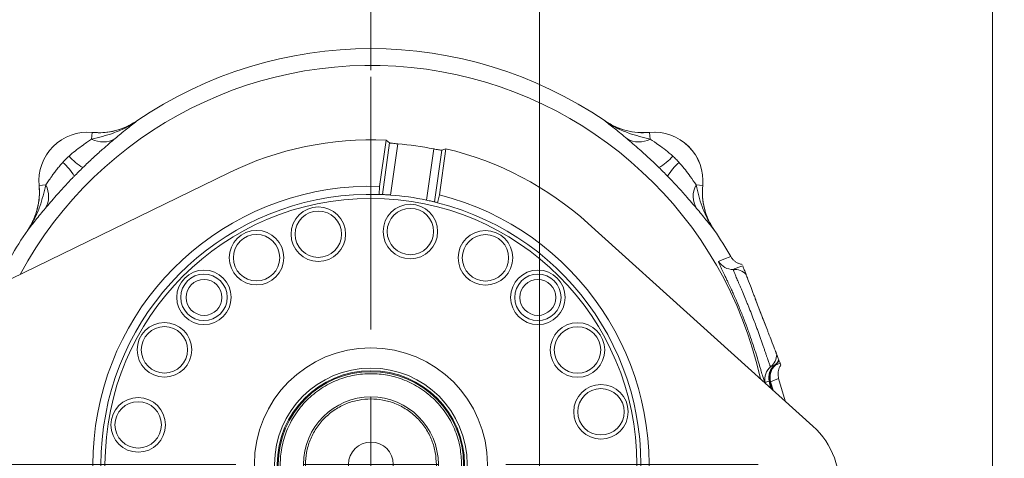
# Model space of a CAD drawing. Header units: inches. Extents: x 0.3 to 33.9, y 0.2 to 21.6.
# Tile 5 of 25: x 4.5 to 11.8, y 10.5 to 13.7. Entities that reach past the tile are written whole.
import ezdxf

# ---------------------------------------------------------------- set-up
doc = ezdxf.new("R2010")
doc.units = ezdxf.units.IN
doc.header["$MEASUREMENT"] = 0
doc.layers.add('SLD-0', color=7, linetype='Continuous', lineweight=15)
doc.styles.add('SLDTEXTSTYLE0', font='TXT', dxfattribs={"width": 0.75})
doc.dimstyles.new('SLDDIMSTYLE0', dxfattribs={"dimtxt": 0.25, "dimasz": 0.13, "dimexe": 0, "dimexo": 0.0625, "dimgap": 0.0625, "dimtad": 0, "dimtih": 1, "dimtoh": 1, "dimrnd": 1e-09, "dimzin": 12, "dimdsep": 46, "dimtxsty": 'SLDTEXTSTYLE0', "dimsah": 1, "dimcen": 0.09, "dimadec": 0, "dimazin": 3, "dimtfac": 1, "dimtofl": 0, "dimtmove": 0, "dimatfit": 3, "dimfxl": 1, "dimfrac": 2, "dimtolj": 1, "dimtzin": 12, "dimarcsym": 0})
doc.dimstyles.new('SLDDIMSTYLE1', dxfattribs={"dimtxt": 0.25, "dimasz": 0.13, "dimexe": 0, "dimexo": 0.0625, "dimgap": 0.0625, "dimtad": 0, "dimtih": 1, "dimtoh": 1, "dimrnd": 1e-09, "dimzin": 12, "dimdsep": 46, "dimtxsty": 'SLDTEXTSTYLE0', "dimsah": 1, "dimcen": 0.09, "dimadec": 0, "dimazin": 3, "dimtfac": 1, "dimtmove": 0, "dimatfit": 0, "dimfxl": 1, "dimfrac": 2, "dimtolj": 1, "dimtzin": 12, "dimarcsym": 0})

# ---------------------------------------------------------------- blocks, each defined once
blk = doc.blocks.new('_D')
at = {"layer": 'SLD-0'}
for p, q in [((3.6264, 10.6552), (3.6264, 15.8219)), ((7.097, 13.3717), (7.097, 15.8219)), ((3.6264, 15.6969), (4.743, 15.6969)), ((4.8826, 15.7337), (4.8319, 15.7337)), ((4.8319, 15.7337), (4.8319, 15.3368)), ((5.8408, 15.7337), (5.8916, 15.7337)), ((5.8916, 15.7337), (5.8916, 15.3368)), ((7.097, 15.6969), (5.9804, 15.6969)), ((4.8319, 15.3368), (4.8826, 15.3368)), ((5.8916, 15.3368), (5.8408, 15.3368))]:
    blk.add_line(p, q, dxfattribs=at)
for points in [[(3.6264, 15.6969), (3.7564, 15.6769), (3.7564, 15.7169)], [(7.097, 15.6969), (6.967, 15.7169), (6.967, 15.6769)]]:
    blk.add_solid(points, dxfattribs=at)
at = {"layer": 'SLD-0', "char_height": 0.25, "attachment_point": 1, "style": 'SLDTEXTSTYLE0'}
for s, insert in [('3.47', (4.9369, 16.1068, 0.0039)), ('88.15', (4.9461, 15.6591, 0.0039))]:
    blk.add_mtext(s, dxfattribs=dict(at, insert=insert))
blk = doc.blocks.new('_D_1')
at = {"layer": 'SLD-0'}
for p, q in [((11.7038, 8.1972), (11.7038, 15.7038)), ((13.0687, 6.4833), (13.0687, 15.7038)), ((11.7038, 15.5788), (11.4538, 15.5788)), ((11.9072, 15.6156), (11.8564, 15.6156)), ((11.8564, 15.6156), (11.8564, 15.2188)), ((12.8654, 15.6156), (12.9161, 15.6156)), ((12.9161, 15.6156), (12.9161, 15.2188)), ((13.0687, 15.5788), (13.3187, 15.5788)), ((11.8564, 15.2188), (11.9072, 15.2188)), ((12.9161, 15.2188), (12.8654, 15.2188))]:
    blk.add_line(p, q, dxfattribs=at)
for points in [[(11.7038, 15.5788), (11.5738, 15.5988), (11.5738, 15.5588)], [(13.0687, 15.5788), (13.1987, 15.5588), (13.1987, 15.5988)]]:
    blk.add_solid(points, dxfattribs=at)
at = {"layer": 'SLD-0', "char_height": 0.25, "attachment_point": 1, "style": 'SLDTEXTSTYLE0'}
for s, insert in [('1.36', (11.9614, 15.9887, -2.3339)), ('34.67', (11.9706, 15.541, -2.3339))]:
    blk.add_mtext(s, dxfattribs=dict(at, insert=insert))
blk = doc.blocks.new('_D_2')
at = {"layer": 'SLD-0'}
for p, q in [((8.347, 9.807), (8.347, 15.7038)), ((11.7038, 8.1972), (11.7038, 15.7038)), ((8.347, 15.5788), (9.4067, 15.5788)), ((9.5463, 15.6156), (9.4956, 15.6156)), ((9.4956, 15.6156), (9.4956, 15.2188)), ((10.5045, 15.6156), (10.5553, 15.6156)), ((10.5553, 15.6156), (10.5553, 15.2188)), ((11.7038, 15.5788), (10.6441, 15.5788)), ((9.4956, 15.2188), (9.5463, 15.2188)), ((10.5553, 15.2188), (10.5045, 15.2188))]:
    blk.add_line(p, q, dxfattribs=at)
for points in [[(8.347, 15.5788), (8.477, 15.5588), (8.477, 15.5988)], [(11.7038, 15.5788), (11.5738, 15.5988), (11.5738, 15.5588)]]:
    blk.add_solid(points, dxfattribs=at)
at = {"layer": 'SLD-0', "char_height": 0.25, "attachment_point": 1, "style": 'SLDTEXTSTYLE0'}
for s, insert in [('3.36', (9.6006, 15.9887, -2.3339)), ('85.26', (9.6098, 15.541, -2.3339))]:
    blk.add_mtext(s, dxfattribs=dict(at, insert=insert))
blk = doc.blocks.new('_D_3')
at = {"layer": 'SLD-0'}
for p, q in [((7.097, 13.3717), (7.097, 15.7038)), ((8.347, 9.807), (8.347, 15.7038)), ((7.097, 15.5788), (6.847, 15.5788)), ((7.2429, 15.6156), (7.1921, 15.6156)), ((7.1921, 15.6156), (7.1921, 15.2188)), ((8.2011, 15.6156), (8.2519, 15.6156)), ((8.2519, 15.6156), (8.2519, 15.2188)), ((8.347, 15.5788), (8.597, 15.5788)), ((7.1921, 15.2188), (7.2429, 15.2188)), ((8.2519, 15.2188), (8.2011, 15.2188))]:
    blk.add_line(p, q, dxfattribs=at)
for points in [[(7.097, 15.5788), (6.967, 15.5988), (6.967, 15.5588)], [(8.347, 15.5788), (8.477, 15.5588), (8.477, 15.5988)]]:
    blk.add_solid(points, dxfattribs=at)
at = {"layer": 'SLD-0', "char_height": 0.25, "attachment_point": 1, "style": 'SLDTEXTSTYLE0'}
for s, insert in [('1.25', (7.2972, 15.9887, -2.3339)), ('31.75', (7.3064, 15.541, -2.3339))]:
    blk.add_mtext(s, dxfattribs=dict(at, insert=insert))
blk = doc.blocks.new('SW_CENTERMARKSYMBOL_0')
at = {"layer": 'SLD-0', "color": 0}
for p, q in [((0, 1), (0, 2.8701)), ((0, 0), (0, 0.5)), ((-1, 0), (-2.8701, 0)), ((0, 0), (-0.5, 0)), ((0, 0), (0, -0.5)), ((0, 0), (0.5, 0)), ((1, 0), (2.8701, 0)), ((0, -1), (0, -2.8701))]:
    blk.add_line(p, q, dxfattribs=at)

msp = doc.modelspace()

# ---------------------------------------------------------------- linework, layer by layer
at = {"color": 7, "linetype": 'Continuous', "lineweight": 15}
for p, q in [((5.3609, 12.9956), (5.3521, 12.99)), ((5.3609, 12.9956), (5.361, 12.9953)), ((8.8331, 12.9953), (8.8332, 12.9956)), ((5.0268, 12.862), (5.0315, 12.9107)), ((5.0315, 12.9107), (5.0315, 12.911)), ((7.161, 12.5116), (7.2091, 12.8528)), ((7.236, 12.8338), (7.2091, 12.8528)), ((9.1626, 12.911), (9.1625, 12.9107)), ((9.1672, 12.862), (9.1625, 12.9107)), ((7.182, 12.4508), (7.236, 12.8338)), ((7.2419, 12.4473), (7.2954, 12.8267)), ((7.5093, 12.4097), (7.5628, 12.789)), ((7.5678, 12.3964), (7.6218, 12.7794)), ((7.6529, 12.7903), (7.6048, 12.4491)), ((7.6529, 12.7903), (7.6218, 12.7794)), ((6.044, 12.6125), (4.0271, 11.6296)), ((4.6377, 12.5171), (4.638, 12.5171)), ((4.6866, 12.5218), (4.638, 12.5171)), ((7.161, 12.5116), (7.1578, 12.4517)), ((9.5074, 12.5218), (9.5561, 12.5171)), ((9.5561, 12.5171), (9.5564, 12.5171)), ((7.5913, 12.3906), (7.6048, 12.4491)), ((4.5533, 12.1877), (4.553, 12.1878)), ((10.373, 10.7354), (8.7062, 12.2373)), ((9.6411, 12.1878), (9.6408, 12.1877)), ((9.7647, 11.9911), (9.7647, 11.9911)), ((10.0359, 11.4458), (9.9463, 11.6793)), ((10.0959, 11.1877), (10.0899, 11.1865)), ((10.13, 11.2008), (10.0959, 11.1877)), ((10.125, 11.2138), (10.13, 11.2008)), ((10.135, 11.1877), (10.13, 11.2008)), ((10.0526, 11.0702), (10.0478, 11.0692)), ((10.0598, 11.0645), (10.0526, 11.0702)), ((10.1189, 11.0872), (10.0598, 11.0645)), ((10.1664, 10.9215), (10.1189, 11.0872)), ((10.1189, 11.0872), (10.1189, 11.0872))]:
    msp.add_line(p, q, dxfattribs=at)
at = {"color": 8, "linetype": 'Continuous', "lineweight": 15}
for p, q in [((10.0577, 11.0195), (10.0478, 11.0692)), ((10.0658, 11.0122), (10.0526, 11.0702)), ((10.0598, 11.0645), (10.0789, 11.0004))]:
    msp.add_line(p, q, dxfattribs=at)
at = {"color": 7, "linetype": 'Continuous', "lineweight": 15, "flags": 128}
for points in [[(9.6743, 11.9558), (9.6822, 11.9589), (9.7138, 11.9712), (9.7647, 11.9911)], [(9.784, 11.8964), (9.7918, 11.8994), (9.8233, 11.9116), (9.8528, 11.923)], [(10.0893, 11.1868), (10.0814, 11.1838), (10.0606, 11.1758)], [(10.0478, 11.0692), (10.0398, 11.0662), (10.0188, 11.0583)]]:
    msp.add_lwpolyline(points, dxfattribs=at)
at = {"color": 7, "linetype": 'Continuous', "lineweight": 15}
for centre, radius in [((7.097, 10.4516), 1.971), ((6.7071, 12.1567), 0.202), ((7.3896, 12.1766), 0.202), ((7.3896, 12.1766), 0.172), ((6.7071, 12.1567), 0.172), ((6.2494, 11.9829), 0.202), ((6.2494, 11.9829), 0.172), ((7.9459, 11.9821), 0.202), ((7.9459, 11.9821), 0.172), ((5.8596, 11.6894), 0.202), ((5.8596, 11.6894), 0.172), ((8.3348, 11.689), 0.202), ((8.3348, 11.689), 0.172), ((5.86, 11.6886), 0.133), ((8.334, 11.6886), 0.133), ((5.5665, 11.3005), 0.202), ((5.5665, 11.3005), 0.172), ((8.6283, 11.2992), 0.202), ((8.6283, 11.2992), 0.172), ((7.097, 10.4516), 0.864), ((7.097, 10.4516), 0.7138), ((7.097, 10.4516), 0.6938), ((7.097, 10.4516), 0.687), ((8.8021, 10.8415), 0.202), ((7.097, 10.4516), 0.5), ((8.8021, 10.8415), 0.172), ((5.372, 10.7442), 0.202), ((5.372, 10.7442), 0.172), ((7.097, 10.4516), 0.166)]:
    msp.add_circle(centre, radius, dxfattribs=at)
for centre, radius, start, end in [((7.097, 10.4516), 3.08, 55.68866, 124.31134), ((4.997, 12.5516), 0.361, 84.52223, 185.47777), ((4.997, 12.5516), 0.3607, 84.51489, 185.48511), ((5.1106, 13.0124), 0.1722, 240.90304, 301.45399), ((7.097, 10.4516), 2.4038, 87.32867, 115.98049), ((9.0835, 13.0124), 0.1722, 238.54601, 299.09696), ((9.197, 12.5516), 0.3607, 354.51489, 95.48511), ((9.197, 12.5516), 0.361, 354.52223, 95.47777), ((7.097, 10.4516), 2.3834, 78.73135, 85.22651), ((7.097, 10.4516), 2.4038, 47.97737, 76.62919), ((5.181, 13.0222), 0.4311, 221.74768, 239.50064), ((9.0131, 13.0222), 0.4311, 300.49936, 318.25232), ((4.5264, 12.3677), 0.4311, 30.49936, 48.25232), ((9.6676, 12.3677), 0.4311, 131.74768, 149.50064), ((4.5362, 12.4381), 0.1722, 328.54601, 29.09696), ((7.097, 10.4516), 2.061, 88.22182, 255.73603), ((9.6579, 12.4381), 0.1722, 150.90304, 211.45399), ((7.097, 10.4516), 2.001, 88.25856, 255.6993), ((7.097, 10.4516), 2.061, 268.22182, 75.73603), ((7.097, 10.4516), 2.001, 87.56536, 88.25856), ((7.097, 10.4516), 2.001, 78.10988, 85.84798), ((7.097, 10.4516), 2.001, 268.25856, 75.6993), ((7.097, 10.4516), 2.001, 75.6993, 76.3925), ((7.097, 10.4516), 3.08, 145.68866, 154.67755), ((7.097, 10.4516), 3.08, 29.98951, 34.31134), ((9.7779, 12.0162), 0.12, 210.249, 272.87855), ((9.79, 11.7766), 0.12, 43.21134, 92.8827), ((9.9849, 11.2689), 0.12, 309.1173, 358.78866), ((10.1363, 11.0827), 0.12, 129.12145, 191.751), ((10.1652, 11.0938), 0.12, 129.22201, 191.84203), ((10.1683, 11.0972), 0.1188, 131.26663, 193.13557), ((10.1752, 11.0976), 0.12, 131.33939, 196.01517), ((10.0135, 11.2797), 0.1199, 309.21304, 333.15031), ((10.0138, 11.2799), 0.1205, 309.1711, 332.67567), ((10.0167, 11.2778), 0.1199, 311.32986, 331.67905), ((9.9788, 10.298), 0.5888, 351.97893, 47.97737)]:
    msp.add_arc(centre, radius, start, end, dxfattribs=at)
at = {"color": 8, "linetype": 'Continuous', "lineweight": 15}
msp.add_arc((7.097, 10.4516), 2.9561, 12.38517, 151.57268, dxfattribs=at)
at = {"color": 7, "linetype": 'Continuous', "lineweight": 15}
for points, knots in [([(5.0268, 12.862), (5.0804, 12.8747), (5.1648, 12.8946), (5.2763, 12.9421), (5.333, 12.9758), (5.3607, 12.9952), (5.361, 12.9953)], [0, 0, 0, 0, 0.458943, 0.721865, 0.99767, 1, 1, 1, 1]), ([(5.0315, 12.9107), (5.06, 12.9093), (5.1179, 12.9066), (5.2034, 12.9217), (5.2864, 12.9498), (5.3359, 12.98), (5.361, 12.9953)], [0, 0, 0, 0, 0.246206, 0.499999, 0.746205, 1, 1, 1, 1]), ([(5.361, 12.9953), (5.3608, 12.9952), (5.3483, 12.9856), (5.3232, 12.9661), (5.2728, 12.926), (5.2292, 12.8896), (5.2004, 12.8656)], [0, 0, 0, 0, 0.002547, 0.254971, 0.506602, 1, 1, 1, 1]), ([(8.9937, 12.8656), (8.9648, 12.8896), (8.9213, 12.926), (8.8708, 12.9661), (8.8458, 12.9856), (8.8332, 12.9952), (8.8331, 12.9953)], [0, 0, 0, 0, 0.493398, 0.745029, 0.997453, 1, 1, 1, 1]), ([(8.8331, 12.9953), (8.8333, 12.9952), (8.861, 12.9758), (8.9177, 12.9421), (9.0293, 12.8946), (9.1136, 12.8747), (9.1672, 12.862)], [0, 0, 0, 0, 0.00233, 0.278135, 0.541057, 1, 1, 1, 1]), ([(8.8331, 12.9953), (8.8345, 12.9944), (8.8587, 12.9779), (8.9096, 12.9498), (8.9897, 12.9219), (9.0753, 12.9067), (9.1332, 12.9093), (9.1625, 12.9107)], [0, 0, 0, 0, 0.014322, 0.253699, 0.500028, 0.74622, 1, 1, 1, 1]), ([(8.8332, 12.9956), (8.8575, 12.9807), (8.9069, 12.9505), (8.9891, 12.9225), (9.0753, 12.907), (9.1332, 12.9096), (9.1626, 12.911)], [0, 0, 0, 0, 0.246215, 0.500001, 0.746214, 1, 1, 1, 1]), ([(5.333, 12.9786), (5.3108, 12.9665), (5.2635, 12.9407), (5.1873, 12.9186), (5.1083, 12.907), (5.0573, 12.9096), (5.0315, 12.911)], [0, 0, 0, 0, 0.241066, 0.513053, 0.753661, 1, 1, 1, 1]), ([(4.8593, 12.7351), (4.8627, 12.7382), (4.881, 12.7548), (4.9159, 12.7832), (4.9591, 12.815), (4.9971, 12.8416), (5.0168, 12.8551), (5.0268, 12.862)], [0, 0, 0, 0, 0.06151, 0.327969, 0.600279, 0.797253, 1, 1, 1, 1]), ([(5.2004, 12.8656), (5.1862, 12.8535), (5.1573, 12.829), (5.1016, 12.7805), (5.0356, 12.7212), (4.9869, 12.6745), (4.9622, 12.6507)], [0, 0, 0, 0, 0.21336, 0.43352, 0.711269, 1, 1, 1, 1]), ([(9.2319, 12.6507), (9.2272, 12.6553), (9.201, 12.6808), (9.1522, 12.7267), (9.0917, 12.7812), (9.0373, 12.8286), (9.0083, 12.8531), (8.9937, 12.8656)], [0, 0, 0, 0, 0.054789, 0.306864, 0.566571, 0.779999, 1, 1, 1, 1]), ([(9.1672, 12.862), (9.1878, 12.8478), (9.2237, 12.8231), (9.2835, 12.7797), (9.3175, 12.7501), (9.3347, 12.7351)], [0, 0, 0, 0, 0.398876, 0.694912, 1, 1, 1, 1]), ([(7.2954, 12.8267), (7.2886, 12.8273), (7.2752, 12.8285), (7.2573, 12.8303), (7.2438, 12.8319), (7.2375, 12.8331), (7.2363, 12.8336), (7.236, 12.8338)], [0, 0, 0, 0, 0.227482, 0.45498, 0.682064, 0.908587, 1, 1, 1, 1]), ([(7.6218, 12.7794), (7.6205, 12.7794), (7.618, 12.7792), (7.6063, 12.7809), (7.5903, 12.7837), (7.5748, 12.7867), (7.5655, 12.7885), (7.5628, 12.789)], [0, 0, 0, 0, 0.22645, 0.452907, 0.679278, 0.906075, 1, 1, 1, 1]), ([(4.8135, 12.6893), (4.8172, 12.6933), (4.8245, 12.7012), (4.8359, 12.7128), (4.8474, 12.7241), (4.8553, 12.7315), (4.8593, 12.7351)], [0, 0, 0, 0, 0.249854, 0.5, 0.749854, 1, 1, 1, 1]), ([(4.6866, 12.5218), (4.6933, 12.5315), (4.7068, 12.5512), (4.7285, 12.5821), (4.7494, 12.6111), (4.7694, 12.6373), (4.7906, 12.6637), (4.8058, 12.6807), (4.8135, 12.6893)], [0, 0, 0, 0, 0.1965531, 0.3995773, 0.546778, 0.6953207, 0.8472047, 1, 1, 1, 1]), ([(9.3806, 12.6893), (9.3837, 12.6859), (9.4002, 12.6676), (9.4286, 12.6329), (9.4695, 12.5771), (9.4933, 12.5424), (9.5074, 12.5218)], [0, 0, 0, 0, 0.0616032, 0.3284686, 0.6011933, 1, 1, 1, 1]), ([(4.8979, 12.5865), (4.8934, 12.5818), (4.8679, 12.5556), (4.822, 12.5068), (4.7674, 12.4462), (4.7201, 12.3918), (4.6955, 12.3629), (4.6831, 12.3482)], [0, 0, 0, 0, 0.054789, 0.306864, 0.566571, 0.779999, 1, 1, 1, 1]), ([(9.511, 12.3482), (9.4989, 12.3624), (9.4744, 12.3913), (9.4259, 12.4471), (9.3667, 12.513), (9.32, 12.5617), (9.2962, 12.5865)], [0, 0, 0, 0, 0.21336, 0.43352, 0.711269, 1, 1, 1, 1]), ([(4.6377, 12.5171), (4.6383, 12.5087), (4.6412, 12.4727), (4.6385, 12.4078), (4.6216, 12.3279), (4.5934, 12.2532), (4.5666, 12.2097), (4.553, 12.1878)], [0, 0, 0, 0, 0.073245, 0.312639, 0.558976, 0.776893, 1, 1, 1, 1]), ([(4.5533, 12.1877), (4.5535, 12.1879), (4.5729, 12.2156), (4.6065, 12.2723), (4.654, 12.3838), (4.674, 12.4682), (4.6866, 12.5218)], [0, 0, 0, 0, 0.00233, 0.278135, 0.541057, 1, 1, 1, 1]), ([(4.5533, 12.1877), (4.5551, 12.1904), (4.5724, 12.2161), (4.6008, 12.2687), (4.6277, 12.3484), (4.6419, 12.4324), (4.6393, 12.4886), (4.638, 12.5171)], [0, 0, 0, 0, 0.028662, 0.26802, 0.51433, 0.753688, 1, 1, 1, 1]), ([(9.5074, 12.5218), (9.5201, 12.4682), (9.54, 12.3838), (9.5876, 12.2723), (9.6212, 12.2156), (9.6406, 12.1879), (9.6408, 12.1877)], [0, 0, 0, 0, 0.458943, 0.721865, 0.99767, 1, 1, 1, 1]), ([(9.5561, 12.5171), (9.5548, 12.4894), (9.552, 12.4332), (9.5664, 12.3485), (9.594, 12.2644), (9.625, 12.2135), (9.6408, 12.1877)], [0, 0, 0, 0, 0.239385, 0.485722, 0.738731, 1, 1, 1, 1]), ([(9.5564, 12.5171), (9.5551, 12.4886), (9.5524, 12.4308), (9.5675, 12.3453), (9.5955, 12.2623), (9.6257, 12.2129), (9.6411, 12.1878)], [0, 0, 0, 0, 0.246215, 0.500001, 0.746214, 1, 1, 1, 1]), ([(7.182, 12.4508), (7.1833, 12.4507), (7.1858, 12.4506), (7.1976, 12.4501), (7.214, 12.4492), (7.2297, 12.4482), (7.2392, 12.4475), (7.2419, 12.4473)], [0, 0, 0, 0, 0.226375, 0.452725, 0.679719, 0.907566, 1, 1, 1, 1]), ([(7.5093, 12.4097), (7.5159, 12.4082), (7.5292, 12.4054), (7.5468, 12.4014), (7.5601, 12.3983), (7.5663, 12.3968), (7.5675, 12.3965), (7.5678, 12.3964)], [0, 0, 0, 0, 0.228082, 0.456161, 0.684232, 0.911668, 1, 1, 1, 1]), ([(4.6831, 12.3482), (4.659, 12.3194), (4.6227, 12.2758), (4.5825, 12.2254), (4.563, 12.2003), (4.5534, 12.1878), (4.5533, 12.1877)], [0, 0, 0, 0, 0.493398, 0.745029, 0.997453, 1, 1, 1, 1]), ([(9.6408, 12.1877), (9.6407, 12.1878), (9.631, 12.2003), (9.6115, 12.2254), (9.5714, 12.2758), (9.535, 12.3194), (9.511, 12.3482)], [0, 0, 0, 0, 0.002547, 0.254971, 0.506602, 1, 1, 1, 1]), ([(9.7647, 11.9911), (9.7683, 11.9855), (9.7756, 11.9741), (9.7899, 11.9598), (9.8064, 11.9478), (9.8223, 11.94), (9.8367, 11.9351), (9.8449, 11.9335), (9.849, 11.9327)], [0, 0, 0, 0, 0.188109, 0.381674, 0.569783, 0.763343, 0.881025, 1, 1, 1, 1]), ([(10.0188, 11.0583), (10.0185, 11.0583), (10.0177, 11.0584), (10.016, 11.0609), (10.0136, 11.0661), (10.0102, 11.0752), (10.0061, 11.0876), (10.0013, 11.1033), (9.9957, 11.1218), (9.9895, 11.1431), (9.9824, 11.1674), (9.9719, 11.2027), (9.96, 11.2426), (9.9465, 11.286), (9.932, 11.3312), (9.9159, 11.3792), (9.8987, 11.4285), (9.8805, 11.4785), (9.8612, 11.5292), (9.8413, 11.5791), (9.8211, 11.6284), (9.8006, 11.6761), (9.7807, 11.7209), (9.7613, 11.7635), (9.743, 11.8026), (9.7265, 11.8373), (9.7151, 11.861), (9.7014, 11.8895), (9.6903, 11.9129), (9.6821, 11.9308), (9.6776, 11.9414), (9.6747, 11.9492), (9.6734, 11.9544), (9.674, 11.9553), (9.6743, 11.9558)], [0, 0, 0, 0, 0.019153, 0.038369, 0.065181, 0.092169, 0.119717, 0.147458, 0.17406, 0.20084, 0.228187, 0.255734, 0.308193, 0.334821, 0.361843, 0.413588, 0.439874, 0.466568, 0.518474, 0.544857, 0.571662, 0.624101, 0.650748, 0.677806, 0.730529, 0.757291, 0.784438, 0.810829, 0.864465, 0.891766, 0.918376, 0.94516, 0.972487, 1, 1, 1, 1]), ([(10.0606, 11.1758), (10.0605, 11.1758), (10.06, 11.1757), (10.0587, 11.177), (10.0562, 11.1816), (10.0529, 11.1893), (10.0488, 11.1999), (10.044, 11.2131), (10.0385, 11.2288), (10.0321, 11.2473), (10.025, 11.2681), (10.0173, 11.2909), (10.0089, 11.3154), (9.9997, 11.3421), (9.99, 11.37), (9.9799, 11.3987), (9.9695, 11.4278), (9.9585, 11.4582), (9.9448, 11.4951), (9.9311, 11.5315), (9.9138, 11.5762), (9.8988, 11.6139), (9.8841, 11.6502), (9.8697, 11.6852), (9.8559, 11.7183), (9.8428, 11.7492), (9.8333, 11.7713), (9.8244, 11.7921), (9.8161, 11.8114), (9.8085, 11.8293), (9.8016, 11.8455), (9.7957, 11.8598), (9.7908, 11.872), (9.7873, 11.8813), (9.7843, 11.89), (9.7831, 11.8952), (9.7837, 11.8961), (9.784, 11.8964)], [0, 0, 0, 0, 0.006608, 0.03474, 0.063086, 0.092112, 0.121373, 0.149318, 0.177473, 0.206297, 0.235354, 0.263061, 0.290977, 0.319565, 0.348389, 0.375065, 0.401938, 0.429444, 0.457173, 0.500028, 0.524643, 0.57466, 0.600115, 0.62446, 0.673879, 0.699, 0.724166, 0.74949, 0.775306, 0.801289, 0.827981, 0.854857, 0.882311, 0.909965, 0.93221, 0.977211, 1, 1, 1, 1]), ([(9.8528, 11.923), (9.8531, 11.922), (9.8542, 11.9192), (9.8567, 11.9126), (9.8612, 11.9011), (9.8667, 11.8868), (9.8738, 11.8681), (9.8774, 11.8587)], [0, 0, 0, 0, 0.114153, 0.342459, 0.570778, 0.785343, 1, 1, 1, 1]), ([(9.8774, 11.8587), (9.8798, 11.8525), (9.8846, 11.8401), (9.9055, 11.7856), (9.9263, 11.7315), (9.9395, 11.697), (9.9447, 11.6834), (9.9463, 11.6793)], [0, 0, 0, 0, 0.322606, 0.642639, 0.869131, 0.960935, 1, 1, 1, 1]), ([(9.9463, 11.6793), (9.9508, 11.6669), (9.9642, 11.6302), (9.9841, 11.5774), (10.0102, 11.5099), (10.0252, 11.4725), (10.0359, 11.4458)], [0, 0, 0, 0, 0.169371, 0.500138, 0.642092, 1, 1, 1, 1]), ([(10.0359, 11.4458), (10.0387, 11.4385), (10.0497, 11.4098), (10.0691, 11.3594), (10.0901, 11.3048), (10.1017, 11.2744), (10.104, 11.2684), (10.1048, 11.2663)], [0, 0, 0, 0, 0.070467, 0.277117, 0.56329, 0.852377, 1, 1, 1, 1]), ([(10.1048, 11.2663), (10.1069, 11.2609), (10.1146, 11.2409), (10.118, 11.232), (10.1205, 11.2255)], [0, 0, 0, 0, 0.273569, 1, 1, 1, 1]), ([(10.0899, 11.1865), (10.0898, 11.1866), (10.0895, 11.1868), (10.0894, 11.1868), (10.0893, 11.1868)], [0, 0, 0, 0, 0.44896, 1, 1, 1, 1]), ([(10.135, 11.1877), (10.1309, 11.1808), (10.1199, 11.1623), (10.1116, 11.1271), (10.1165, 11.1005), (10.1189, 11.0872)], [0, 0, 0, 0, 0.230653, 0.615325, 1, 1, 1, 1]), ([(7.769, 10.4516), (7.7668, 10.4926), (7.7624, 10.577), (7.725, 10.7023), (7.663, 10.8227), (7.5756, 10.9302), (7.4857, 11.0031), (7.4067, 11.0493), (7.3259, 11.0861), (7.2224, 11.1159), (7.097, 11.1274), (6.9716, 11.1159), (6.8464, 11.0798), (6.7259, 11.0174), (6.6185, 10.9302), (6.5455, 10.8403), (6.4993, 10.7612), (6.4625, 10.6805), (6.4328, 10.577), (6.4213, 10.4516), (6.4328, 10.3262), (6.4688, 10.2009), (6.5312, 10.0805), (6.6184, 9.973), (6.7083, 9.9), (6.7874, 9.8539), (6.8681, 9.8171), (6.9716, 9.7873), (7.097, 9.7758), (7.2224, 9.7873), (7.3477, 9.8233), (7.4681, 9.8857), (7.5756, 9.973), (7.6486, 10.0629), (7.6948, 10.1419), (7.7314, 10.2227), (7.7624, 10.3262), (7.7669, 10.4106), (7.769, 10.4516)], [0, 0, 0, 0, 0.029124, 0.059993, 0.092145, 0.124979, 0.157814, 0.173908, 0.190007, 0.220876, 0.25, 0.279124, 0.309993, 0.342145, 0.374979, 0.407814, 0.423908, 0.440007, 0.470876, 0.5, 0.529124, 0.559993, 0.592145, 0.624979, 0.657814, 0.673908, 0.690007, 0.720876, 0.75, 0.779124, 0.809993, 0.842145, 0.874979, 0.907814, 0.923908, 0.940007, 0.970876, 1, 1, 1, 1]), ([(7.582, 10.4516), (7.5805, 10.4812), (7.5772, 10.5421), (7.5502, 10.6325), (7.5055, 10.7194), (7.4424, 10.797), (7.3649, 10.86), (7.2779, 10.905), (7.1875, 10.931), (7.097, 10.9393), (7.0065, 10.931), (6.9161, 10.905), (6.8292, 10.86), (6.7516, 10.797), (6.6886, 10.7194), (6.6436, 10.6325), (6.6176, 10.5421), (6.6093, 10.4516), (6.6176, 10.3611), (6.6436, 10.2707), (6.6886, 10.1838), (6.7516, 10.1062), (6.8292, 10.0432), (6.9161, 9.9982), (7.0065, 9.9722), (7.097, 9.9639), (7.1875, 9.9722), (7.2779, 9.9982), (7.3649, 10.0432), (7.4424, 10.1062), (7.5055, 10.1838), (7.5502, 10.2707), (7.5772, 10.3611), (7.5805, 10.422), (7.582, 10.4516)], [0, 0, 0, 0, 0.029129, 0.060003, 0.09216, 0.125, 0.15784, 0.189997, 0.220871, 0.25, 0.279129, 0.310003, 0.34216, 0.375, 0.40784, 0.439997, 0.470871, 0.5, 0.529129, 0.560003, 0.59216, 0.625, 0.65784, 0.689997, 0.720871, 0.75, 0.779129, 0.810003, 0.84216, 0.875, 0.90784, 0.939997, 0.970871, 1, 1, 1, 1])]:
    msp.add_open_spline(points, degree=3, knots=knots, dxfattribs=at)
for points in [[(9.3347, 12.7351), (9.3426, 12.7277), (9.3584, 12.713), (9.3732, 12.6972), (9.3806, 12.6893)], [(4.9622, 12.6507), (4.9513, 12.6401), (4.9297, 12.6189), (4.9085, 12.5973), (4.8979, 12.5865)], [(9.2962, 12.5865), (9.2855, 12.5973), (9.2643, 12.6189), (9.2427, 12.6401), (9.2319, 12.6507)]]:
    msp.add_open_spline(points, degree=3, dxfattribs=at)

# ---------------------------------------------------------------- block references
at = {"layer": 'SLD-0'}
msp.add_blockref('SW_CENTERMARKSYMBOL_0', (7.097, 10.4516), dxfattribs=at)

# ---------------------------------------------------------------- dimensions: what is measured, and where the dimension line sits
for base, p1, p2, dimstyle, picture, middle in [((7.097, 15.6969), (3.6264, 10.6052), (7.097, 13.3217), 'SLDDIMSTYLE0', '_D', (5.3617, 15.6969)), ((7.097, 15.5788), (8.347, 9.757), (7.097, 13.3217), 'SLDDIMSTYLE1', '_D_3', (7.722, 15.5788)), ((11.7038, 15.5788), (8.347, 9.757), (11.7038, 8.1472), 'SLDDIMSTYLE0', '_D_2', (10.0254, 15.5788)), ((11.7038, 15.5788), (13.0687, 6.4333), (11.7038, 8.1472), 'SLDDIMSTYLE1', '_D_1', (12.3863, 15.5788))]:
    dim = msp.add_linear_dim(base=base, p1=p1, p2=p2, dimstyle=dimstyle, dxfattribs=at)
    dim.commit()
    dim.dimension.update_dxf_attribs({"geometry": picture, "text_midpoint": middle, "dimtype": 160})

doc.saveas('drawing.dxf')
